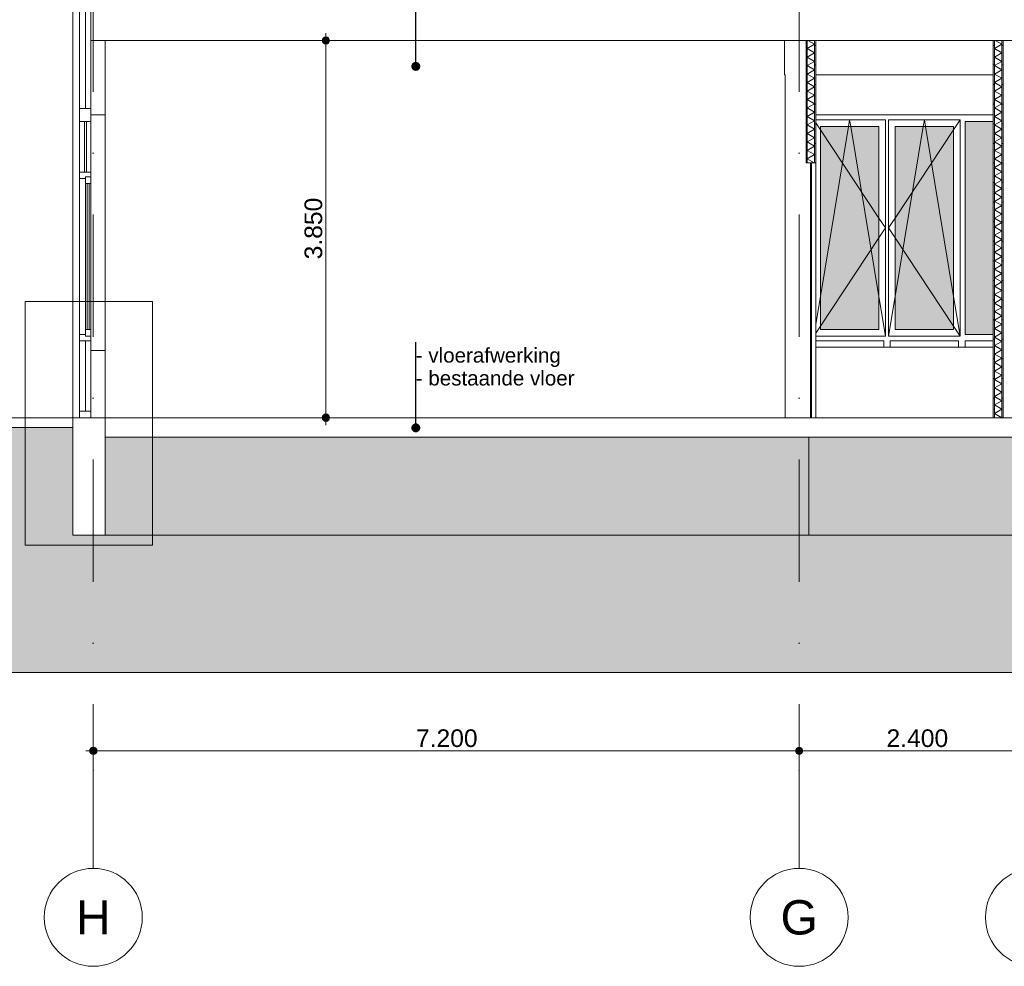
# Model space of a CAD drawing. Header units: millimetres. Extents: x -194 to 1012562, y 0 to 44349.
# Tile 78 of 97: x 446298 to 456342, y 0 to 9663. Entities that reach past the tile are written whole.
import ezdxf
from ezdxf.enums import TextEntityAlignment as Align

# ---------------------------------------------------------------- set-up
doc = ezdxf.new("R2010")
doc.units = ezdxf.units.MM
doc.header["$MEASUREMENT"] = 0
doc.linetypes.add('streep-punt', pattern=[2500, 1250, -625, 0, -625])
for name, color, linetype in [('0 2D arcering', 7, 'Continuous'), ('21_0 NC Buitenwanden', 7, 'Continuous'), ('21_1 C Buitenwanden', 7, 'Continuous'), ('23 Vloeren', 7, 'Continuous'), ('23 Vloeren Laagscheidingslijnen', 7, 'Continuous'), ('28 Draagconstructies', 7, 'Continuous'), ('Maatvoering 1_ 100', 7, 'Continuous'), ('Maatvoering 1_ 100 2D arcering', 7, 'Continuous'), ('New_ Deuren', 7, 'Continuous'), ('New_ Ramen', 7, 'Continuous'), ('New_22 NC Binnenwanden', 7, 'Continuous'), ('New_22 NC Binnenwanden 2D arcering', 7, 'Continuous'), ('New_22 NC Binnenwanden Doorsnede-arcering', 7, 'Continuous'), ('New_22 NC Binnenwanden Laagscheidingslijnen', 7, 'Continuous'), ('New_Info 1_ 50_100', 7, 'Continuous'), ('New_Maatvoering 1_ 100', 7, 'Continuous'), ('Stramien', 7, 'Continuous')]:
    doc.layers.add(name, color=color, linetype=linetype)
doc.styles.add('GENERATED_STYLE_1', font='arial.ttf')
doc.linetypes.add('000 dikke lijn gestippeld 3', pattern='A,0,[4,DO.114 Doorsnedes1.Shx,S=0.793651,R=0,X=0,Y=0],-200,0', length=200)
doc.dimstyles.new('GENERATED_STYLE__1', dxfattribs={"dimtxt": 179.999995, "dimasz": 142.5, "dimexe": 0.18, "dimexo": 0.0625, "dimgap": 0, "dimtad": 1, "dimdec": 0, "dimzin": 0, "dimdsep": 46, "dimtxsty": 'GENERATED_STYLE_1', "dimblk": 'ARROWHEAD_11', "dimblk1": 'ARROWHEAD_11', "dimblk2": 'ARROWHEAD_11', "dimcen": 0.09, "dimse1": 1, "dimse2": 1, "dimclrd": 2, "dimclre": 2, "dimclrt": 2, "dimadec": 1, "dimazin": 0, "dimtfac": 1, "dimtdec": 4, "dimtmove": 0, "dimatfit": 3, "dimfxl": 1, "dimtolj": 1, "dimtzin": 0, "dimarcsym": 0})
doc.dimstyles.new('GENERATED_STYLE__2', dxfattribs={"dimtxt": 179.999995, "dimasz": 142.5, "dimexe": 0.18, "dimexo": 0.0625, "dimgap": 0, "dimtad": 1, "dimtih": 1, "dimtoh": 1, "dimdec": 0, "dimzin": 0, "dimdsep": 46, "dimtxsty": 'GENERATED_STYLE_1', "dimblk": 'ARROWHEAD_11', "dimblk1": 'ARROWHEAD_11', "dimblk2": 'ARROWHEAD_11', "dimcen": 0.09, "dimclrd": 1, "dimclre": 1, "dimclrt": 2, "dimadec": 1, "dimazin": 0, "dimtfac": 1, "dimtdec": 4, "dimtmove": 0, "dimatfit": 3, "dimfxl": 1, "dimtolj": 1, "dimtzin": 0, "dimarcsym": 0})
doc.dimstyles.new('GENERATED_STYLE__3', dxfattribs={"dimtxt": 0.18, "dimasz": 182.4, "dimexe": 0.18, "dimexo": 0.0625, "dimgap": 0, "dimtad": 0, "dimtih": 1, "dimtoh": 1, "dimdec": 4, "dimzin": 0, "dimdsep": 46, "dimcen": 0.09, "dimadec": 0, "dimazin": 0, "dimtfac": 1, "dimtdec": 4, "dimtmove": 0, "dimatfit": 3, "dimldrblk": 'ARROWHEAD_11', "dimfxl": 1, "dimtolj": 1, "dimtzin": 0, "dimarcsym": 0})
pattern_1 = [(3e-14, (474674.93, 5600), (0, 200), [])]

# ---------------------------------------------------------------- blocks, each defined once
blk = doc.blocks.new('Section Element_1803_3', base_point=(474675, 5600))
at = {"layer": '21_1 C Buitenwanden', "color": 2, "linetype": 'Continuous', "lineweight": 0}
blk.add_line((463684, 4400), (454349, 4400), dxfattribs=at)
blk = doc.blocks.new('Section Element_1804_3', base_point=(474675, 5600))
at = {"layer": '21_1 C Buitenwanden', "color": 2, "linetype": 'Continuous', "lineweight": 0}
for q in [(454349, 5400), (447169, 4400)]:
    blk.add_line((454349, 4400), q, dxfattribs=at)
blk = doc.blocks.new('Section Element_1805_3', base_point=(474675, 5600))
at = {"layer": 'New_ Ramen', "color": 1, "linetype": 'Continuous', "lineweight": 0}
for p, q in [((455129, 8640), (454419, 8640)), ((454753, 8573), (454764, 8640)), ((454775, 8573), (454764, 8640)), ((455129, 8573), (455129, 8640)), ((455162, 8640), (455162, 8573)), ((455891, 8640), (455162, 8640)), ((455515, 8573), (455527, 8640)), ((455538, 8573), (455527, 8640)), ((455891, 8640), (455824, 8539)), ((455891, 8573), (455891, 8640)), ((454419, 8610), (454466, 8539)), ((454466, 6500), (454466, 8573)), ((454466, 8573), (455062, 8573)), ((454466, 6838), (454753, 8573)), ((454466, 8539), (455062, 7638)), ((455062, 6838), (454775, 8573)), ((455062, 8573), (455062, 6500)), ((455129, 6500), (455129, 8573)), ((455162, 8573), (455162, 6500)), ((455229, 6500), (455229, 8573)), ((455229, 8573), (455824, 8573)), ((455229, 6838), (455515, 8573)), ((455824, 8539), (455229, 7638)), ((455824, 6838), (455538, 8573)), ((455824, 8573), (455824, 6500)), ((455891, 6500), (455891, 8573)), ((455941, 6450), (455941, 8623)), ((455941, 8623), (456229, 8623)), ((455062, 7638), (455129, 7537)), ((455229, 7638), (455162, 7537)), ((455062, 7435), (455129, 7537)), ((455229, 7435), (455162, 7537)), ((454466, 6534), (455062, 7435)), ((455824, 6534), (455229, 7435)), ((454419, 6554), (454466, 6838)), ((455129, 6433), (455062, 6838)), ((455162, 6433), (455229, 6838)), ((455891, 6433), (455824, 6838)), ((454419, 6463), (454466, 6534)), ((455891, 6433), (455824, 6534)), ((454419, 6433), (455129, 6433)), ((455062, 6500), (454466, 6500)), ((455129, 6433), (455129, 6500)), ((455162, 6500), (455162, 6433)), ((455162, 6433), (455891, 6433)), ((455824, 6500), (455229, 6500)), ((455891, 6433), (455891, 6500)), ((456229, 6450), (455941, 6450)), ((455112, 6383), (454419, 6383)), ((455112, 6320), (455112, 6383)), ((455874, 6383), (455179, 6383)), ((455179, 6383), (455179, 6320)), ((455874, 6320), (455874, 6383)), ((456229, 6383), (455941, 6383)), ((455941, 6383), (455941, 6320))]:
    blk.add_line(p, q, dxfattribs=at)
blk = doc.blocks.new('Section Element_1812_3', base_point=(474675, 5600))
at = {"layer": '23 Vloeren', "color": 3, "linetype": 'Continuous', "lineweight": 0}
for p, q in [((454364, 5600), (447169, 5600)), ((456229, 5600), (454374, 5600)), ((463684, 5600), (456329, 5600)), ((463684, 5400), (447169, 5400))]:
    blk.add_line(p, q, dxfattribs=at)
at = {"layer": '23 Vloeren Laagscheidingslijnen', "color": 3, "linetype": 'Continuous', "lineweight": 0}
for p, q in [((447169, 5600), (447169, 5400)), ((454374, 5600), (454364, 5600))]:
    blk.add_line(p, q, dxfattribs=at)
at = {"layer": '23 Vloeren Laagscheidingslijnen', "color": 3, "linetype": 'Continuous', "lineweight": 0, "flags": 128}
blk.add_lwpolyline([(456329, 5600), (456317, 5600), (456242, 5600), (456229, 5600)], dxfattribs=at)
blk = doc.blocks.new('Section Element_1823_3', base_point=(474675, 5600))
at = {"layer": '28 Draagconstructies', "color": 1, "linetype": 'Continuous', "lineweight": 0}
for p, q in [((454099, 9100), (454099, 9450)), ((454107, 9100), (454099, 9100)), ((456229, 9100), (454419, 9100))]:
    blk.add_line(p, q, dxfattribs=at)
blk = doc.blocks.new('Section Element_1847_3', base_point=(474675, 5600))
at = {"layer": 'New_ Deuren', "color": 1, "linetype": 'Continuous', "lineweight": 0}
for p, q in [((454364, 7700), (454364, 6650)), ((454374, 7700), (454374, 7639)), ((454374, 7601), (454374, 7541)), ((454374, 7503), (454374, 7442)), ((454374, 7404), (454374, 7343)), ((454374, 7305), (454374, 7244)), ((454374, 7206), (454374, 7146)), ((454374, 7108), (454374, 7047)), ((454374, 7009), (454374, 6948)), ((454374, 6910), (454374, 6850)), ((454374, 6812), (454374, 6751)), ((454364, 5600), (454364, 6650)), ((454374, 6713), (454374, 6711)), ((454374, 6711), (454374, 6650)), ((454374, 6589), (454374, 6650)), ((454374, 6587), (454374, 6589)), ((454374, 6488), (454374, 6549)), ((454374, 6390), (454374, 6450)), ((454374, 6291), (454374, 6352)), ((454374, 6192), (454374, 6253)), ((454374, 6094), (454374, 6154)), ((454374, 5995), (454374, 6056)), ((454374, 5896), (454374, 5957)), ((454374, 5797), (454374, 5858)), ((454374, 5699), (454374, 5759)), ((454374, 5600), (454374, 5661))]:
    blk.add_line(p, q, dxfattribs=at)
blk = doc.blocks.new('Section Element_1848_3', base_point=(474675, 5600))
at = {"layer": 'New_22 NC Binnenwanden', "color": 1, "linetype": 'Continuous', "lineweight": 0}
for p, q in [((454364, 8200), (454364, 5600)), ((454374, 8200), (454374, 5600))]:
    blk.add_line(p, q, dxfattribs=at)
blk = doc.blocks.new('*X1951', base_point=(474675, 5600))
at = {"layer": 'New_22 NC Binnenwanden Doorsnede-arcering', "color": 7, "linetype": 'Continuous', "lineweight": 0}
for p, q in [((456317, 9411), (456248, 9450)), ((456317, 9411), (456242, 9367)), ((456317, 9324), (456242, 9367)), ((456317, 9324), (456242, 9281)), ((456317, 9237), (456242, 9281)), ((456317, 9237), (456242, 9194)), ((456317, 9151), (456242, 9194)), ((456317, 9151), (456242, 9107)), ((456317, 9064), (456242, 9107)), ((456317, 9064), (456242, 9021)), ((456317, 8977), (456242, 9021)), ((456317, 8977), (456242, 8934)), ((456317, 8891), (456242, 8934)), ((456317, 8891), (456242, 8848)), ((456317, 8804), (456242, 8848)), ((456317, 8804), (456242, 8761)), ((456317, 8718), (456242, 8761)), ((456317, 8718), (456242, 8674)), ((456317, 8631), (456242, 8674)), ((456317, 8631), (456242, 8588)), ((456317, 8544), (456242, 8588)), ((456317, 8544), (456242, 8501)), ((456317, 8458), (456242, 8501)), ((456317, 8458), (456242, 8415)), ((456317, 8371), (456242, 8415)), ((456317, 8371), (456242, 8328)), ((456317, 8285), (456242, 8328)), ((456317, 8285), (456242, 8241)), ((456317, 8198), (456242, 8241)), ((456317, 8198), (456242, 8155)), ((456317, 8111), (456242, 8155)), ((456317, 8111), (456242, 8068)), ((456317, 8025), (456242, 8068)), ((456317, 8025), (456242, 7982)), ((456317, 7938), (456242, 7982)), ((456317, 7938), (456242, 7895)), ((456317, 7852), (456242, 7895)), ((456317, 7852), (456242, 7808)), ((456317, 7765), (456242, 7808)), ((456317, 7765), (456242, 7722)), ((456317, 7678), (456242, 7722)), ((456317, 7678), (456242, 7635)), ((456317, 7592), (456242, 7635)), ((456317, 7592), (456242, 7549)), ((456317, 7505), (456242, 7549)), ((456317, 7505), (456242, 7462)), ((456317, 7419), (456242, 7462)), ((456317, 7419), (456242, 7375)), ((456317, 7332), (456242, 7375)), ((456317, 7332), (456242, 7289)), ((456317, 7245), (456242, 7289)), ((456317, 7245), (456242, 7202)), ((456317, 7159), (456242, 7202)), ((456317, 7159), (456242, 7116)), ((456317, 7072), (456242, 7116)), ((456317, 7072), (456242, 7029)), ((456317, 6986), (456242, 7029)), ((456317, 6986), (456242, 6942)), ((456317, 6899), (456242, 6942)), ((456317, 6899), (456242, 6856)), ((456317, 6812), (456242, 6856)), ((456317, 6812), (456242, 6769)), ((456317, 6726), (456242, 6769)), ((456317, 6726), (456242, 6683)), ((456317, 6639), (456242, 6683)), ((456317, 6639), (456242, 6596)), ((456317, 6553), (456242, 6596)), ((456317, 6553), (456242, 6509)), ((456317, 6466), (456242, 6509)), ((456317, 6466), (456242, 6423)), ((456317, 6379), (456242, 6423)), ((456317, 6379), (456242, 6336)), ((456317, 6293), (456242, 6336)), ((456317, 6293), (456242, 6250)), ((456317, 6206), (456242, 6250)), ((456317, 6206), (456242, 6163)), ((456317, 6120), (456242, 6163)), ((456317, 6120), (456242, 6076)), ((456317, 6033), (456242, 6076)), ((456317, 6033), (456242, 5990)), ((456317, 5946), (456242, 5990)), ((456317, 5946), (456242, 5903)), ((456317, 5860), (456242, 5903)), ((456317, 5860), (456242, 5817)), ((456317, 5773), (456242, 5817)), ((456317, 5773), (456242, 5730)), ((456317, 5687), (456242, 5730)), ((456317, 5687), (456242, 5643)), ((456317, 5600), (456242, 5643))]:
    blk.add_line(p, q, dxfattribs=at)
blk = doc.blocks.new('Section Element_1849_3', base_point=(474675, 5600))
at = {"layer": 'New_22 NC Binnenwanden Doorsnede-arcering', "linetype": 'Continuous', "lineweight": 0, "true_color": 0x000000}
h = blk.add_hatch(dxfattribs=at)
h.set_pattern_fill('930_Lijnen_vert_200_0003', color=18, style=0, pattern_type=2)
h.set_pattern_definition(pattern_1)
h.paths.add_polyline_path([(456242, 9450), (456229, 9450), (456229, 5600), (456242, 5600)])
h = blk.add_hatch(dxfattribs=at)
h.set_pattern_fill('930_Lijnen_vert_200_0003', color=18, style=0, pattern_type=2)
h.set_pattern_definition(pattern_1)
h.paths.add_polyline_path([(456329, 9450), (456317, 9450), (456317, 5600), (456329, 5600)])
at = {"layer": 'New_22 NC Binnenwanden', "color": 1, "linetype": 'Continuous', "lineweight": 0}
for p, q in [((456229, 9450), (456229, 5600)), ((456329, 9450), (456329, 5600))]:
    blk.add_line(p, q, dxfattribs=at)
at = {"layer": 'New_22 NC Binnenwanden Laagscheidingslijnen', "color": 1, "linetype": 'Continuous', "lineweight": 0}
for p, q in [((456242, 9450), (456242, 5600)), ((456317, 9450), (456317, 5600))]:
    blk.add_line(p, q, dxfattribs=at)
at = {"layer": 'New_22 NC Binnenwanden', "lineweight": 0}
blk.add_blockref('*X1951', (474675, 5600), dxfattribs=at)
blk = doc.blocks.new('*X1977', base_point=(474675, 5600))
at = {"layer": 'New_22 NC Binnenwanden Doorsnede-arcering', "color": 7, "linetype": 'Continuous', "lineweight": 0}
for p, q in [((454407, 9411), (454338, 9450)), ((454407, 9411), (454332, 9367)), ((454407, 9324), (454332, 9367)), ((454407, 9324), (454332, 9281)), ((454407, 9237), (454332, 9281)), ((454407, 9237), (454332, 9194)), ((454407, 9151), (454332, 9194)), ((454407, 9151), (454332, 9107)), ((454407, 9064), (454332, 9107)), ((454407, 9064), (454332, 9021)), ((454407, 8977), (454332, 9021)), ((454407, 8977), (454332, 8934)), ((454407, 8891), (454332, 8934)), ((454407, 8891), (454332, 8848)), ((454407, 8804), (454332, 8848)), ((454407, 8804), (454332, 8761)), ((454407, 8718), (454332, 8761)), ((454407, 8718), (454332, 8674)), ((454407, 8631), (454332, 8674)), ((454407, 8631), (454332, 8588)), ((454407, 8544), (454332, 8588)), ((454407, 8544), (454332, 8501)), ((454407, 8458), (454332, 8501)), ((454407, 8458), (454332, 8415)), ((454407, 8371), (454332, 8415)), ((454407, 8371), (454332, 8328)), ((454407, 8285), (454332, 8328)), ((454407, 8285), (454332, 8241)), ((454403, 8200), (454332, 8241))]:
    blk.add_line(p, q, dxfattribs=at)
blk = doc.blocks.new('Section Element_1872_3', base_point=(474675, 5600))
at = {"layer": 'New_22 NC Binnenwanden Doorsnede-arcering', "linetype": 'Continuous', "lineweight": 0, "true_color": 0x000000}
h = blk.add_hatch(dxfattribs=at)
h.set_pattern_fill('930_Lijnen_vert_200_0003', color=18, style=0, pattern_type=2)
h.set_pattern_definition(pattern_1)
h.paths.add_polyline_path([(454319, 9450), (454319, 8200), (454332, 8200), (454332, 9450)])
h = blk.add_hatch(dxfattribs=at)
h.set_pattern_fill('930_Lijnen_vert_200_0003', color=18, style=0, pattern_type=2)
h.set_pattern_definition(pattern_1)
h.paths.add_polyline_path([(454407, 8200), (454419, 8200), (454419, 9450), (454407, 9450)])
at = {"layer": 'New_22 NC Binnenwanden', "color": 1, "linetype": 'Continuous', "lineweight": 0}
for p, q in [((454319, 9450), (454319, 8200)), ((454419, 9450), (454419, 8200))]:
    blk.add_line(p, q, dxfattribs=at)
at = {"layer": 'New_22 NC Binnenwanden', "color": 1, "linetype": 'Continuous', "lineweight": 0, "flags": 128}
for points in [[(454364, 8200), (454332, 8200), (454319, 8200)], [(454419, 8200), (454407, 8200), (454374, 8200)]]:
    blk.add_lwpolyline(points, dxfattribs=at)
at = {"layer": 'New_22 NC Binnenwanden Laagscheidingslijnen', "color": 1, "linetype": 'Continuous', "lineweight": 0}
for p, q in [((454332, 9450), (454332, 8200)), ((454407, 9450), (454407, 8200)), ((454374, 8200), (454364, 8200))]:
    blk.add_line(p, q, dxfattribs=at)
at = {"layer": 'New_22 NC Binnenwanden', "lineweight": 0}
blk.add_blockref('*X1977', (474675, 5600), dxfattribs=at)
blk = doc.blocks.new('Section Element_1873_3', base_point=(474675, 5600))
at = {"layer": 'New_22 NC Binnenwanden', "color": 2, "linetype": 'Continuous', "lineweight": 0}
blk.add_line((454107, 5600), (454107, 9100), dxfattribs=at)
blk = doc.blocks.new('Section Element_1874_3', base_point=(474675, 5600))
at = {"layer": 'New_22 NC Binnenwanden', "color": 2, "linetype": 'Continuous', "lineweight": 0}
blk.add_line((454419, 5600), (454419, 8200), dxfattribs=at)
blk = doc.blocks.new('Section Element_1879_3', base_point=(474675, 5600))
at = {"layer": '23 Vloeren', "color": 2, "linetype": 'Continuous', "lineweight": 0}
for p, q in [((447023, 9750), (447023, 9450)), ((454319, 9450), (447169, 9450)), ((456229, 9450), (454419, 9450)), ((463684, 9450), (456329, 9450))]:
    blk.add_line(p, q, dxfattribs=at)
at = {"layer": '23 Vloeren Laagscheidingslijnen', "color": 2, "linetype": 'Continuous', "lineweight": 0}
blk.add_line((447169, 9450), (447023, 9450), dxfattribs=at)
at = {"layer": '23 Vloeren Laagscheidingslijnen', "color": 2, "linetype": 'Continuous', "lineweight": 0, "flags": 128}
for points in [[(454419, 9450), (454407, 9450), (454332, 9450), (454319, 9450)], [(456329, 9450), (456317, 9450), (456242, 9450), (456229, 9450)]]:
    blk.add_lwpolyline(points, dxfattribs=at)
blk = doc.blocks.new('Section Element_1880_3', base_point=(474675, 5600))
at = {"layer": '21_1 C Buitenwanden', "color": 2, "linetype": 'Continuous', "lineweight": 0}
for p, q in [((446839, 5600), (446839, 9650)), ((447169, 8690), (447169, 6285))]:
    blk.add_line(p, q, dxfattribs=at)
blk = doc.blocks.new('Section Element_1881_3', base_point=(474675, 5600))
at = {"layer": '21_1 C Buitenwanden', "color": 2, "linetype": 'Continuous', "lineweight": 0}
for p, q in [((446839, 9650), (446839, 12190)), ((447169, 12190), (447169, 10437))]:
    blk.add_line(p, q, dxfattribs=at)
blk = doc.blocks.new('Section Element_1883_3', base_point=(474675, 5600))
at = {"layer": 'New_ Ramen', "color": 1, "linetype": 'Continuous', "lineweight": 0}
for p, q in [((446909, 8690), (446909, 8623)), ((447023, 8690), (447023, 8623)), ((446909, 8623), (446909, 8107)), ((447023, 8623), (446909, 8623)), ((446959, 8623), (446959, 8107)), ((446979, 8107), (446979, 8623)), ((447023, 8623), (447023, 8107)), ((446909, 8107), (446909, 8040)), ((447023, 8107), (446909, 8107)), ((446909, 8040), (446909, 6450)), ((446969, 8040), (446909, 8040)), ((447023, 8057), (446969, 8057)), ((446969, 7990), (446969, 7966)), ((447023, 7990), (446969, 7990)), ((446969, 7966), (446969, 7910)), ((446986, 7990), (446986, 6500)), ((447006, 6500), (447006, 7990)), ((447023, 7990), (447023, 7709)), ((446969, 7910), (446969, 7876)), ((446969, 7876), (446969, 7826)), ((446969, 7818), (446969, 7826)), ((446969, 7818), (446969, 7785)), ((446969, 7785), (446969, 7770)), ((446969, 7692), (446969, 7770)), ((446969, 7692), (446969, 7140)), ((446969, 7566), (446969, 7644)), ((447023, 6781), (447023, 7709)), ((446969, 7440), (446969, 7518)), ((446969, 7314), (446969, 7392)), ((446969, 7189), (446969, 7266)), ((446969, 7063), (446969, 7140)), ((446969, 7063), (446969, 7014)), ((446969, 6937), (446969, 7014)), ((446969, 6937), (446969, 6888)), ((446969, 6811), (446969, 6888)), ((446969, 6811), (446969, 6762)), ((446969, 6761), (446969, 6762)), ((446969, 6705), (446969, 6761)), ((447023, 6500), (447023, 6781)), ((446969, 6694), (446969, 6705)), ((446969, 6694), (446969, 6670)), ((446969, 6614), (446969, 6670)), ((446969, 6614), (446969, 6580)), ((446969, 6524), (446969, 6580)), ((446909, 6450), (446909, 6383)), ((446969, 6450), (446909, 6450)), ((446969, 6524), (446969, 6500)), ((447023, 6500), (446969, 6500)), ((447023, 6433), (446969, 6433)), ((446909, 6383), (446909, 5667)), ((446969, 6383), (446969, 5667)), ((446909, 5667), (446909, 5600))]:
    blk.add_line(p, q, dxfattribs=at)
at = {"layer": 'New_ Ramen', "color": 1, "linetype": 'Continuous', "lineweight": 0, "flags": 128}
for points in [[(446969, 8057), (446969, 8040), (446969, 7990)], [(447023, 8107), (447023, 8057), (447023, 7990)], [(446969, 6500), (446969, 6450), (446969, 6433)], [(447023, 6500), (447023, 6433), (447023, 6383), (447023, 6285)], [(447023, 6383), (446969, 6383), (446909, 6383)], [(447023, 5667), (446969, 5667), (446909, 5667)]]:
    blk.add_lwpolyline(points, dxfattribs=at)
blk = doc.blocks.new('Section Element_1884_3', base_point=(474675, 5600))
at = {"layer": '21_0 NC Buitenwanden', "color": 1, "linetype": 'Continuous', "lineweight": 0}
for p, q in [((446839, 5600), (446839, 4400)), ((447169, 5400), (447169, 4400)), ((447169, 4400), (446839, 4400))]:
    blk.add_line(p, q, dxfattribs=at)
at = {"layer": '21_0 NC Buitenwanden', "color": 1, "linetype": 'Continuous', "lineweight": 0, "flags": 128}
blk.add_lwpolyline([(447023, 5600), (446909, 5600), (446839, 5600)], dxfattribs=at)
blk = doc.blocks.new('Section Element_1885_3', base_point=(474675, 5600))
at = {"layer": 'New_ Ramen', "color": 1, "linetype": 'Continuous', "lineweight": 0}
for p, q in [((446909, 12190), (446909, 12123)), ((446909, 10600), (446909, 12123)), ((446969, 12123), (446909, 12123)), ((447023, 12140), (446969, 12140)), ((446969, 12051), (446969, 12073)), ((447023, 12073), (446969, 12073)), ((446986, 12073), (446986, 10650)), ((447006, 10650), (447006, 12073)), ((447023, 12073), (447023, 11806)), ((446969, 12051), (446969, 11997)), ((446969, 11963), (446969, 11997)), ((446969, 11963), (446969, 11916)), ((446969, 11839), (446969, 11916)), ((446969, 11839), (446969, 11819)), ((446969, 11288), (446969, 11819)), ((446969, 11713), (446969, 11790)), ((447023, 10917), (447023, 11806)), ((446969, 11588), (446969, 11665)), ((446969, 11462), (446969, 11539)), ((446969, 11336), (446969, 11414)), ((446969, 11211), (446969, 11288)), ((446969, 11163), (446969, 11211)), ((446969, 11085), (446969, 11163)), ((446969, 11037), (446969, 11085)), ((446969, 10960), (446969, 11037)), ((446969, 10911), (446969, 10960)), ((446969, 10904), (446969, 10911)), ((446969, 10849), (446969, 10904)), ((446969, 10834), (446969, 10849)), ((447023, 10650), (447023, 10917)), ((446969, 10815), (446969, 10834)), ((446969, 10760), (446969, 10815)), ((446969, 10726), (446969, 10760)), ((446969, 10672), (446969, 10726)), ((446969, 10650), (446969, 10672)), ((447023, 10650), (446969, 10650)), ((446909, 10600), (446909, 10533)), ((446969, 10600), (446909, 10600)), ((447023, 10583), (446969, 10583)), ((446909, 8757), (446909, 10533)), ((446969, 10533), (446969, 8757)), ((446909, 8757), (446909, 8690))]:
    blk.add_line(p, q, dxfattribs=at)
at = {"layer": 'New_ Ramen', "color": 1, "linetype": 'Continuous', "lineweight": 0, "flags": 128}
for points in [[(447023, 12190), (447023, 12140), (447023, 12073)], [(446969, 12140), (446969, 12123), (446969, 12073)], [(446969, 10650), (446969, 10600), (446969, 10583)], [(447023, 10650), (447023, 10583), (447023, 10533), (447023, 10437)], [(447023, 10533), (446969, 10533), (446909, 10533)], [(447023, 8757), (446969, 8757), (446909, 8757)]]:
    blk.add_lwpolyline(points, dxfattribs=at)
blk = doc.blocks.new('Section Element_1892_3', base_point=(474675, 5600))
at = {"layer": '21_0 NC Buitenwanden', "color": 1, "linetype": 'Continuous', "lineweight": 0}
for q in [(447023, 6285), (447169, 5600)]:
    blk.add_line((447169, 6285), q, dxfattribs=at)
at = {"layer": '21_0 NC Buitenwanden', "color": 1, "linetype": 'Continuous', "lineweight": 0, "flags": 128}
blk.add_lwpolyline([(447023, 6285), (447023, 5667), (447023, 5600)], dxfattribs=at)
blk = doc.blocks.new('Section Element_1893_3', base_point=(474675, 5600))
at = {"layer": '21_0 NC Buitenwanden', "color": 1, "linetype": 'Continuous', "lineweight": 0}
for p, q in [((447169, 9450), (447169, 8690)), ((447169, 8690), (447023, 8690))]:
    blk.add_line(p, q, dxfattribs=at)
at = {"layer": '21_0 NC Buitenwanden', "color": 1, "linetype": 'Continuous', "lineweight": 0, "flags": 128}
blk.add_lwpolyline([(447023, 9450), (447023, 8757), (447023, 8690)], dxfattribs=at)
blk = doc.blocks.new('Section Element_1895_3', base_point=(474675, 5600))
at = {"layer": '21_0 NC Buitenwanden', "color": 2, "linetype": 'Continuous', "lineweight": 0}
blk.add_line((456229, 6320), (454419, 6320), dxfattribs=at)
blk = doc.blocks.new('Section Element_1896_3', base_point=(474675, 5600))
at = {"layer": '21_0 NC Buitenwanden', "color": 2, "linetype": 'Continuous', "lineweight": 0}
blk.add_line((456229, 8690), (454419, 8690), dxfattribs=at)
blk = doc.blocks.new('*D2040', base_point=(474675, 5600))
at = {"layer": 'Maatvoering 1_ 100 2D arcering', "linetype": 'Continuous', "lineweight": 0}
for points in [[(447012, 2200), (447014, 2186), (447023, 2173), (447035, 2165), (447049, 2163), (447063, 2165), (447076, 2173), (447084, 2186), (447087, 2200), (447084, 2214), (447076, 2227), (447063, 2235), (447049, 2238), (447035, 2235), (447023, 2227), (447014, 2214)], [(454212, 2200), (454214, 2186), (454223, 2173), (454235, 2165), (454249, 2163), (454263, 2165), (454276, 2173), (454284, 2186), (454287, 2200), (454284, 2214), (454276, 2227), (454263, 2235), (454249, 2238), (454235, 2235), (454223, 2227), (454214, 2214)]]:
    blk.add_hatch(color=1, dxfattribs=at).paths.add_polyline_path(points)
at = {"layer": 'Maatvoering 1_ 100', "color": 1, "linetype": 'Continuous', "lineweight": 0}
for p, q in [((447049, 2238), (447049, 2341)), ((454249, 2238), (454249, 2341)), ((446974, 2200), (447012, 2200)), ((447049, 2059), (447049, 2163)), ((447087, 2200), (454212, 2200)), ((454249, 2059), (454249, 2163))]:
    blk.add_line(p, q, dxfattribs=at)
for centre in [(447049, 2200), (454249, 2200)]:
    blk.add_circle(centre, 37.5, dxfattribs=at)
at = {"layer": 'Maatvoering 1_ 100', "color": 2, "lineweight": 0, "insert": (450340, 2236), "char_height": 180, "attachment_point": 7, "style": 'GENERATED_STYLE_1'}
blk.add_mtext('\\A1;{\\pql;\\fArial|b0|i0|c0|p0;\\W1.000000;7.200}', dxfattribs=at)
blk = doc.blocks.new('ARROWHEAD_11')
at = {"color": 0, "linetype": 'Continuous', "lineweight": 0}
blk.add_line((0, 0), (-1, 0), dxfattribs=at)
at = {"color": 0, "linetype": 'Continuous', "lineweight": 0, "const_width": 0.25, "flags": 128}
blk.add_lwpolyline([(-0.125, 0, 1), (0.125, 0, 1)], format="xyb", close=True, dxfattribs=at)
blk = doc.blocks.new('*D2041', base_point=(474675, 5600))
at = {"layer": 'Maatvoering 1_ 100 2D arcering', "linetype": 'Continuous', "lineweight": 0}
for points in [[(454212, 2200), (454214, 2186), (454223, 2173), (454235, 2165), (454249, 2163), (454263, 2165), (454276, 2173), (454284, 2186), (454287, 2200), (454284, 2214), (454276, 2227), (454263, 2235), (454249, 2238), (454235, 2235), (454223, 2227), (454214, 2214)], [(456612, 2200), (456614, 2186), (456623, 2173), (456635, 2165), (456649, 2163), (456663, 2165), (456676, 2173), (456684, 2186), (456687, 2200), (456684, 2214), (456676, 2227), (456663, 2235), (456649, 2238), (456635, 2235), (456623, 2227), (456614, 2214)]]:
    blk.add_hatch(color=1, dxfattribs=at).paths.add_polyline_path(points)
at = {"layer": 'Maatvoering 1_ 100', "color": 1, "linetype": 'Continuous', "lineweight": 0}
for p, q in [((454249, 2238), (454249, 2341)), ((456649, 2238), (456649, 2341)), ((454249, 2059), (454249, 2163)), ((454287, 2200), (456612, 2200)), ((456649, 2059), (456649, 2163))]:
    blk.add_line(p, q, dxfattribs=at)
for centre in [(454249, 2200), (456649, 2200)]:
    blk.add_circle(centre, 37.5, dxfattribs=at)
at = {"layer": 'Maatvoering 1_ 100', "color": 2, "lineweight": 0, "insert": (455140, 2236), "char_height": 180, "attachment_point": 7, "style": 'GENERATED_STYLE_1'}
blk.add_mtext('\\A1;{\\pql;\\fArial|b0|i0|c0|p0;\\W1.000000;2.400}', dxfattribs=at)
blk = doc.blocks.new('*D2044', base_point=(474675, 5600))
at = {"layer": 'Maatvoering 1_ 100 2D arcering', "linetype": 'Continuous', "lineweight": 0}
for points in [[(449385, 9450), (449388, 9436), (449396, 9423), (449408, 9415), (449422, 9412), (449437, 9415), (449449, 9423), (449457, 9436), (449460, 9450), (449457, 9464), (449449, 9477), (449437, 9485), (449422, 9487), (449408, 9485), (449396, 9477), (449388, 9464)], [(449385, 5600), (449388, 5586), (449396, 5573), (449408, 5565), (449422, 5563), (449437, 5565), (449449, 5573), (449457, 5586), (449460, 5600), (449457, 5614), (449449, 5627), (449437, 5635), (449422, 5638), (449408, 5635), (449396, 5627), (449388, 5614)]]:
    blk.add_hatch(color=1, dxfattribs=at).paths.add_polyline_path(points)
at = {"layer": 'Maatvoering 1_ 100', "color": 2, "linetype": 'Continuous', "lineweight": 0}
for p, q in [((449385, 9450), (449282, 9450)), ((449422, 9487), (449422, 9525)), ((449563, 9450), (449460, 9450)), ((449422, 5638), (449422, 9412)), ((449385, 5600), (449282, 5600)), ((449422, 5525), (449422, 5563)), ((449563, 5600), (449460, 5600))]:
    blk.add_line(p, q, dxfattribs=at)
at = {"layer": 'Maatvoering 1_ 100', "color": 1, "linetype": 'Continuous', "lineweight": 0}
for centre in [(449422, 9450), (449422, 5600)]:
    blk.add_circle(centre, 37.5, dxfattribs=at)
at = {"layer": 'Maatvoering 1_ 100', "color": 2, "lineweight": 0, "insert": (449386, 7216), "char_height": 180, "attachment_point": 7, "rotation": 90, "style": 'GENERATED_STYLE_1'}
blk.add_mtext('\\A1;{\\pql;\\fArial|b0|i0|c0|p0;\\W1.000000;3.850}', dxfattribs=at)
blk = doc.blocks.new('Standard grid marker[54]_3', base_point=(454249, 18675))
at = {"layer": 'Stramien', "color": 1, "linetype": 'streep-punt', "lineweight": 0}
for p, q in [((454249, 17675), (454249, 18675)), ((454249, 17675), (454249, 2000)), ((454249, 2000), (454249, 1000))]:
    blk.add_line(p, q, dxfattribs=at)
at = {"layer": 'Stramien', "color": 2, "linetype": 'Continuous', "lineweight": 0, "flags": 128}
blk.add_lwpolyline([(454249, 0, 1), (454249, 1000, 1)], format="xyb", close=True, dxfattribs=at)
at = {"layer": 'Stramien', "color": 1, "linetype": 'streep-punt', "lineweight": 0}
blk.add_point((454249, 2000), dxfattribs=at)
blk.add_point((454249, 2000), dxfattribs=at)
at = {"layer": 'Stramien', "color": 2, "lineweight": 0, "style": 'GENERATED_STYLE_1'}
blk.add_attdef('AC_MarkerText_1', text='', height=350, rotation=360, dxfattribs=at).set_placement((454249, 675), align=Align.TOP_CENTER)
blk = doc.blocks.new('Standard grid marker[55]_3', base_point=(456649, 18675))
at = {"layer": 'Stramien', "color": 1, "linetype": 'streep-punt', "lineweight": 0}
for p, q in [((456649, 17675), (456649, 18675)), ((456649, 17675), (456649, 2000)), ((456649, 2000), (456649, 1000))]:
    blk.add_line(p, q, dxfattribs=at)
at = {"layer": 'Stramien', "color": 2, "linetype": 'Continuous', "lineweight": 0, "flags": 128}
blk.add_lwpolyline([(456649, 0, 1), (456649, 1000, 1)], format="xyb", close=True, dxfattribs=at)
at = {"layer": 'Stramien', "color": 1, "linetype": 'streep-punt', "lineweight": 0}
blk.add_point((456649, 2000), dxfattribs=at)
blk.add_point((456649, 2000), dxfattribs=at)
at = {"layer": 'Stramien', "color": 2, "lineweight": 0, "style": 'GENERATED_STYLE_1'}
blk.add_attdef('AC_MarkerText_1', text='', height=350, rotation=360, dxfattribs=at).set_placement((456649, 675), align=Align.TOP_CENTER)
blk = doc.blocks.new('Standard grid marker[56]_3', base_point=(447049, 18675))
at = {"layer": 'Stramien', "color": 1, "linetype": 'streep-punt', "lineweight": 0}
for p, q in [((447049, 17675), (447049, 18675)), ((447049, 17675), (447049, 2000)), ((447049, 2000), (447049, 1000))]:
    blk.add_line(p, q, dxfattribs=at)
at = {"layer": 'Stramien', "color": 2, "linetype": 'Continuous', "lineweight": 0, "flags": 128}
blk.add_lwpolyline([(447049, 0, 1), (447049, 1000, 1)], format="xyb", close=True, dxfattribs=at)
at = {"layer": 'Stramien', "color": 1, "linetype": 'streep-punt', "lineweight": 0}
blk.add_point((447049, 2000), dxfattribs=at)
blk.add_point((447049, 2000), dxfattribs=at)
at = {"layer": 'Stramien', "color": 2, "lineweight": 0, "style": 'GENERATED_STYLE_1'}
blk.add_attdef('AC_MarkerText_1', text='', height=350, rotation=360, dxfattribs=at).set_placement((447049, 675), align=Align.TOP_CENTER)

msp = doc.modelspace()

# ---------------------------------------------------------------- hatches: boundary and pattern name
at = {"layer": '0 2D arcering', "linetype": 'Continuous', "lineweight": 0, "true_color": 0x636f72}
msp.add_hatch(color=251, dxfattribs=at).paths.add_polyline_path([(438156.1, 3000), (438156.1, 5500), (446839, 5500), (446839, 4400), (447169, 4400), (447169, 5400), (455534, 5400), (463684, 5400), (463684, 4400), (464014, 4400), (464014, 5500), (466394.8, 5500), (492038, 5500), (492038, 3000)])
at = {"layer": 'New_22 NC Binnenwanden 2D arcering', "linetype": 'Continuous', "lineweight": 0, "true_color": 0x353d3f}
for points in [[(454466, 6500), (455061.7, 6500), (455061.7, 8573), (454466, 8573)], [(455228.7, 6500), (455824.4, 6500), (455824.4, 8573), (455228.7, 8573)], [(455941.4, 6450), (456229, 6450), (456229, 8623), (455941.4, 8623)]]:
    msp.add_hatch(color=250, dxfattribs=at).paths.add_polyline_path(points)

# ---------------------------------------------------------------- linework, layer by layer
at = {"color": 149, "linetype": 'Continuous', "lineweight": 0, "true_color": 0x3c4244, "flags": 128}
msp.add_lwpolyline([(432541.8, 5600), (497134.6, 5600)], dxfattribs=at)
at = {"layer": '0 2D arcering', "color": 9, "linetype": 'Continuous', "lineweight": 0, "flags": 128}
msp.add_lwpolyline([(438156.1, 3000), (438156.1, 5500), (446839, 5500), (446839, 4400), (447169, 4400), (447169, 5400), (455534, 5400), (463684, 5400), (463684, 4400), (464014, 4400), (464014, 5500), (466394.8, 5500), (492038, 5500), (492038, 3000)], close=True, dxfattribs=at)
at = {"layer": 'New_Info 1_ 50_100', "color": 94, "linetype": '000 dikke lijn gestippeld 3', "lineweight": 0}
msp.add_lwpolyline([(447654, 6787), (446354, 6787), (446354, 4300), (447654, 4300)], close=True, dxfattribs=at)

# ---------------------------------------------------------------- block references
at = {"layer": '21_0 NC Buitenwanden', "lineweight": 0}
for name in ['Section Element_1893_3', 'Section Element_1896_3', 'Section Element_1892_3', 'Section Element_1895_3', 'Section Element_1884_3']:
    msp.add_blockref(name, (474674.9, 5600), dxfattribs=at)
at = {"layer": '21_1 C Buitenwanden', "lineweight": 0}
for name in ['Section Element_1881_3', 'Section Element_1880_3', 'Section Element_1804_3', 'Section Element_1803_3']:
    msp.add_blockref(name, (474674.9, 5600), dxfattribs=at)
at = {"layer": '23 Vloeren', "lineweight": 0}
for name in ['Section Element_1879_3', 'Section Element_1812_3']:
    msp.add_blockref(name, (474674.9, 5600), dxfattribs=at)
at = {"layer": '28 Draagconstructies', "lineweight": 0}
msp.add_blockref('Section Element_1823_3', (474674.9, 5600), dxfattribs=at)
at = {"layer": 'New_ Deuren', "lineweight": 0}
msp.add_blockref('Section Element_1847_3', (474674.9, 5600), dxfattribs=at)
at = {"layer": 'New_ Ramen', "lineweight": 0}
for name in ['Section Element_1885_3', 'Section Element_1883_3', 'Section Element_1805_3']:
    msp.add_blockref(name, (474674.9, 5600), dxfattribs=at)
at = {"layer": 'New_22 NC Binnenwanden', "lineweight": 0}
for name in ['Section Element_1872_3', 'Section Element_1849_3', 'Section Element_1873_3', 'Section Element_1848_3', 'Section Element_1874_3']:
    msp.add_blockref(name, (474674.9, 5600), dxfattribs=at)
at = {"layer": 'Stramien', "color": 1, "linetype": 'Continuous', "lineweight": 0}
for name, p, values in [('Standard grid marker[56]_3', (447049, 18675), {'AC_MarkerText_1': 'H'}), ('Standard grid marker[54]_3', (454249, 18675), {'AC_MarkerText_1': 'G'}), ('Standard grid marker[55]_3', (456649, 18675), {'AC_MarkerText_1': 'E'})]:
    msp.add_blockref(name, p, dxfattribs=at).add_auto_attribs(values)

# ---------------------------------------------------------------- texts
at = {"layer": 'New_Maatvoering 1_ 100', "color": 9, "linetype": 'Continuous', "lineweight": 0, "insert": (450338.7, 6312.1), "char_height": 150, "attachment_point": 1, "line_spacing_factor": 0.933377, "style": 'GENERATED_STYLE_1'}
msp.add_mtext('\\A1;{\\pql;\\fArial|b0|i0|c0|p0;\\W1.000000;- vloerafwerking\\P\\pql;\\fArial|b0|i0|c0|p0;\\W1.000000;- bestaande vloer}', dxfattribs=at)

# ---------------------------------------------------------------- dimensions: what is measured, and where the dimension line sits
at = {"layer": 'Maatvoering 1_ 100', "color": 2, "linetype": 'Continuous', "lineweight": 0}
dim = msp.add_linear_dim(base=(449422.3, 9450), p1=(447169, 5600), p2=(455426.5, 9450), angle=90, dimstyle='GENERATED_STYLE__1', dxfattribs=at)
dim.commit()
dim.dimension.update_dxf_attribs({"geometry": '*D2044', "text_midpoint": (449296.3, 7517.6), "dimtype": 160, "text_rotation": 90})
at = {"layer": 'Maatvoering 1_ 100', "color": 1, "linetype": 'Continuous', "lineweight": 0}
for base, p1, p2, picture, middle in [((454249, 2200), (447049, 5060.6), (454249, 4819.6), '*D2040', (450641.7, 2326)), ((456649, 2200), (454249, 4819.6), (456649, 4954.7), '*D2041', (455441.7, 2326))]:
    dim = msp.add_linear_dim(base=base, p1=p1, p2=p2, dimstyle='GENERATED_STYLE__2', dxfattribs=at)
    dim.commit()
    dim.dimension.update_dxf_attribs({"geometry": picture, "text_midpoint": middle, "dimtype": 160})

# ---------------------------------------------------------------- leaders
at = {"layer": 'New_Maatvoering 1_ 100', "color": 9, "linetype": 'Continuous', "lineweight": 0, "annotation_type": 0, "has_hookline": 1, "hookline_direction": 0, "text_width": 1613.9}
for points in [[(450338.7, 9185.7), (450338.7, 10757.1), (450338.7, 10757.1)], [(450338.7, 5496.4), (450338.7, 6371.4), (450338.7, 6371.4)]]:
    msp.add_leader(points, dimstyle='GENERATED_STYLE__3', dxfattribs=at)

doc.saveas('drawing.dxf')
